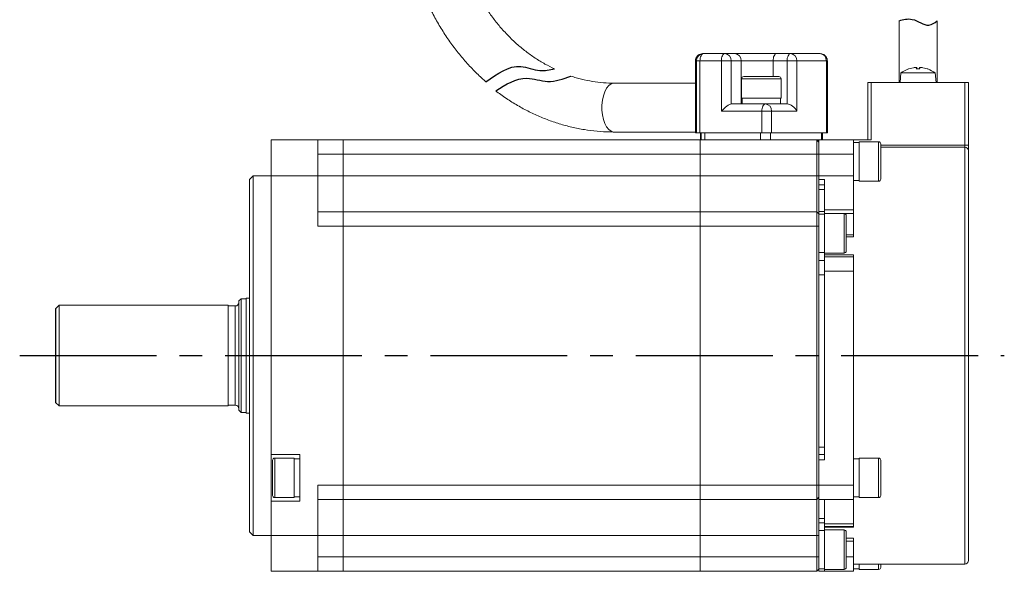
# Model space of a CAD drawing. Header units: millimetres. Extents: x -8094 to -7823, y 376 to 688.
# Tile 3 of 4: x -7960 to -7823, y 543 to 619. Entities that reach past the tile are written whole.
import ezdxf

# ---------------------------------------------------------------- set-up
doc = ezdxf.new("R2010")
doc.units = ezdxf.units.MM
doc.linetypes.add('CENTER2', pattern=[28.575, 19.05, -3.175, 3.175, -3.175])
doc.layers.add('Center', color=1, linetype='CENTER2')

msp = doc.modelspace()

# ---------------------------------------------------------------- linework, layer by layer
at = {"color": 7, "linetype": 'Continuous', "lineweight": 15}
for p, q in [((-7838.03, 619.26), (-7838.03, 610.68)), ((-7832.73, 610.68), (-7832.73, 619.22)), ((-7866.23, 614.15), (-7866.3, 613.95)), ((-7865.22, 614.68), (-7865.35, 614.68)), ((-7862.24, 614.68), (-7865.22, 614.68)), ((-7862.24, 614.68), (-7860.86, 614.68)), ((-7855.05, 614.68), (-7853.1, 614.68)), ((-7849, 614.68), (-7853.1, 614.68)), ((-7848.06, 614), (-7848.12, 614.15)), ((-7866.35, 613.68), (-7866.22, 613.68)), ((-7866.35, 603.68), (-7866.35, 613.68)), ((-7866.22, 613.68), (-7866.22, 603.68)), ((-7865.72, 613.68), (-7866.22, 613.68)), ((-7862.74, 613.68), (-7865.72, 613.68)), ((-7865.72, 613.68), (-7865.72, 603.68)), ((-7862.74, 606.68), (-7862.74, 613.68)), ((-7861.38, 613.68), (-7862.74, 613.68)), ((-7861.38, 607.68), (-7861.38, 613.68)), ((-7861.38, 613.68), (-7859.99, 613.68)), ((-7859.99, 613.68), (-7859.99, 607.68)), ((-7859.99, 613.68), (-7855.55, 613.68)), ((-7855.55, 613.68), (-7853.6, 613.68)), ((-7852.24, 613.68), (-7853.6, 613.68)), ((-7853.6, 613.68), (-7853.6, 607.68)), ((-7848.14, 613.68), (-7852.24, 613.68)), ((-7852.24, 613.68), (-7852.24, 606.68)), ((-7848.14, 603.68), (-7848.14, 613.68)), ((-7848, 613.68), (-7848.14, 613.68)), ((-7848, 603.68), (-7848, 613.68)), ((-7836.02, 612.72), (-7836.7, 612.55)), ((-7836.66, 612.55), (-7836.68, 612.55)), ((-7835.63, 612.55), (-7835.57, 612.72)), ((-7835.13, 612.55), (-7835.63, 612.55)), ((-7835.13, 612.55), (-7835.63, 612.55)), ((-7835.56, 612.55), (-7835.57, 612.73)), ((-7835.57, 612.73), (-7835.57, 612.73)), ((-7835.18, 612.73), (-7835.2, 612.55)), ((-7835.18, 612.72), (-7835.13, 612.55)), ((-7834.06, 612.55), (-7834.73, 612.72)), ((-7834.07, 612.55), (-7834.1, 612.55)), ((-7859.93, 611.18), (-7859.93, 608.48)), ((-7854.43, 608.48), (-7854.43, 611.18)), ((-7837.76, 611.99), (-7837.88, 610.68)), ((-7835.38, 611.99), (-7837.76, 611.99)), ((-7832.99, 611.99), (-7835.38, 611.99)), ((-7832.88, 610.68), (-7832.99, 611.99)), ((-7866.35, 610.58), (-7877.67, 610.58)), ((-7841.88, 610.68), (-7842.38, 610.68)), ((-7842.38, 602.68), (-7842.38, 610.68)), ((-7841.88, 610.68), (-7828.88, 610.68)), ((-7841.88, 610.68), (-7841.88, 602.68)), ((-7828.38, 610.68), (-7828.88, 610.68)), ((-7828.88, 601.97), (-7828.88, 610.68)), ((-7828.38, 601.97), (-7828.38, 610.68)), ((-7858.55, 608.48), (-7859.93, 608.48)), ((-7859.84, 608.48), (-7859.84, 607.68)), ((-7854.43, 608.48), (-7858.55, 608.48)), ((-7854.52, 607.68), (-7854.52, 608.48)), ((-7856.62, 607.68), (-7861.38, 607.68)), ((-7855.94, 607.68), (-7856.62, 607.68)), ((-7854.52, 607.68), (-7855.94, 607.68)), ((-7853.6, 607.68), (-7854.52, 607.68)), ((-7857.12, 606.68), (-7862.74, 606.68)), ((-7855.75, 606.68), (-7857.12, 606.68)), ((-7857.12, 603.68), (-7857.12, 606.68)), ((-7855.75, 606.68), (-7855.75, 603.68)), ((-7852.24, 606.68), (-7855.75, 606.68)), ((-7877.67, 603.78), (-7866.35, 603.78)), ((-7866.22, 603.68), (-7866.35, 603.68)), ((-7866.22, 603.68), (-7865.72, 603.68)), ((-7857.12, 603.68), (-7865.72, 603.68)), ((-7865.67, 602.68), (-7865.67, 603.68)), ((-7865.54, 602.68), (-7865.54, 603.68)), ((-7865.04, 602.68), (-7865.04, 603.68)), ((-7857.3, 602.68), (-7857.3, 603.68)), ((-7857.12, 603.68), (-7855.75, 603.68)), ((-7855.93, 602.68), (-7855.93, 603.68)), ((-7848.14, 603.68), (-7855.75, 603.68)), ((-7848.82, 602.68), (-7848.82, 603.68)), ((-7848.69, 603.68), (-7848.69, 602.68)), ((-7848.14, 603.68), (-7848, 603.68)), ((-7925.38, 602.68), (-7918.88, 602.68)), ((-7925.38, 597.68), (-7925.38, 602.68)), ((-7918.88, 597.68), (-7918.88, 602.68)), ((-7918.88, 602.68), (-7915.38, 602.68)), ((-7915.38, 600.68), (-7915.38, 602.68)), ((-7865.68, 602.68), (-7915.38, 602.68)), ((-7865.68, 602.68), (-7849.48, 602.68)), ((-7865.68, 602.68), (-7865.68, 600.68)), ((-7849.18, 602.68), (-7849.48, 602.68)), ((-7849.48, 600.68), (-7849.48, 602.68)), ((-7849.48, 602.68), (-7849.18, 602.38)), ((-7849.18, 602.68), (-7849.18, 600.68)), ((-7849.18, 602.68), (-7844.38, 602.68)), ((-7844.38, 600.68), (-7844.38, 602.68)), ((-7844.38, 602.68), (-7841.88, 602.68)), ((-7843.58, 602.34), (-7844.38, 602.34)), ((-7840.88, 602.43), (-7843.58, 602.43)), ((-7843.58, 596.93), (-7843.58, 602.43)), ((-7828.88, 601.68), (-7840.58, 601.68)), ((-7828.88, 601.97), (-7828.38, 601.97)), ((-7918.88, 600.68), (-7915.38, 600.68)), ((-7915.38, 597.68), (-7915.38, 600.68)), ((-7865.68, 600.68), (-7915.38, 600.68)), ((-7849.48, 600.68), (-7865.68, 600.68)), ((-7865.68, 600.68), (-7865.68, 597.68)), ((-7849.48, 597.68), (-7849.48, 600.68)), ((-7849.18, 600.68), (-7849.48, 600.68)), ((-7849.18, 597.68), (-7849.18, 600.68)), ((-7849.18, 600.68), (-7844.38, 600.68)), ((-7844.38, 597.68), (-7844.38, 600.68)), ((-7927.88, 597.68), (-7928.38, 597.18)), ((-7925.38, 597.68), (-7927.88, 597.68)), ((-7927.88, 597.68), (-7927.88, 572.68)), ((-7925.38, 558.93), (-7925.38, 597.68)), ((-7925.38, 597.68), (-7918.88, 597.68)), ((-7918.88, 590.68), (-7918.88, 597.68)), ((-7918.88, 597.68), (-7915.38, 597.68)), ((-7915.38, 592.68), (-7915.38, 597.68)), ((-7915.38, 597.68), (-7865.68, 597.68)), ((-7865.68, 597.68), (-7849.48, 597.68)), ((-7865.68, 597.68), (-7865.68, 592.68)), ((-7849.48, 597.68), (-7849.18, 597.68)), ((-7849.48, 597.68), (-7849.48, 592.68)), ((-7849.18, 597.68), (-7844.38, 597.68)), ((-7849.18, 597.18), (-7849.18, 597.68)), ((-7844.38, 597.68), (-7844.38, 592.94)), ((-7928.38, 597.18), (-7928.38, 548.18)), ((-7848.38, 597.18), (-7849.18, 597.18)), ((-7849.18, 597.18), (-7849.18, 592.38)), ((-7849.18, 596.43), (-7848.38, 596.43)), ((-7848.38, 592.94), (-7848.38, 597.18)), ((-7844.38, 597.02), (-7843.58, 597.02)), ((-7843.58, 596.93), (-7840.88, 596.93)), ((-7915.38, 592.68), (-7918.88, 592.68)), ((-7915.38, 590.68), (-7915.38, 592.68)), ((-7865.68, 592.68), (-7915.38, 592.68)), ((-7849.48, 592.68), (-7865.68, 592.68)), ((-7865.68, 592.68), (-7865.68, 590.68)), ((-7849.48, 590.68), (-7849.48, 592.68)), ((-7849.18, 592.38), (-7849.48, 592.68)), ((-7849.18, 590.68), (-7849.18, 592.38)), ((-7848.38, 592.34), (-7849.18, 592.34)), ((-7848.38, 592.94), (-7848.38, 592.46)), ((-7844.38, 592.94), (-7848.38, 592.94)), ((-7848.38, 592.43), (-7848.38, 592.46)), ((-7848.38, 592.46), (-7844.38, 592.46)), ((-7845.68, 592.43), (-7848.38, 592.43)), ((-7848.38, 589.68), (-7848.38, 592.43)), ((-7844.38, 592.46), (-7844.38, 592.94)), ((-7844.38, 592.46), (-7844.38, 589.48)), ((-7915.38, 590.68), (-7918.88, 590.68)), ((-7915.38, 554.68), (-7915.38, 590.68)), ((-7865.68, 590.68), (-7915.38, 590.68)), ((-7849.48, 590.68), (-7865.68, 590.68)), ((-7865.68, 590.68), (-7865.68, 554.68)), ((-7849.48, 554.68), (-7849.48, 590.68)), ((-7849.18, 590.68), (-7849.48, 590.68)), ((-7849.18, 558.18), (-7849.18, 590.68)), ((-7848.38, 586.93), (-7848.38, 589.68)), ((-7844.38, 589.19), (-7844.38, 589.48)), ((-7849.18, 587.02), (-7848.38, 587.02)), ((-7848.38, 586.93), (-7845.68, 586.93)), ((-7848.38, 586.69), (-7848.38, 586.93)), ((-7848.38, 586.43), (-7848.38, 586.69)), ((-7848.38, 586.69), (-7844.38, 586.69)), ((-7848.38, 584.43), (-7848.38, 586.43)), ((-7844.38, 586.43), (-7848.38, 586.43)), ((-7844.38, 586.43), (-7844.38, 586.69)), ((-7844.38, 584.43), (-7844.38, 586.43)), ((-7848.38, 585.93), (-7849.18, 585.93)), ((-7848.38, 584.43), (-7844.38, 584.43)), ((-7848.38, 558.18), (-7848.38, 584.43)), ((-7844.38, 554.68), (-7844.38, 584.43)), ((-7954.88, 579.68), (-7955.38, 579.18)), ((-7931.38, 579.68), (-7954.88, 579.68)), ((-7954.88, 579.68), (-7954.88, 565.68)), ((-7931.38, 579.68), (-7931.38, 565.68)), ((-7930.38, 579.58), (-7931.38, 579.58)), ((-7929.58, 580.58), (-7929.88, 580.28)), ((-7929.88, 580.28), (-7929.88, 565.08)), ((-7928.88, 580.58), (-7929.58, 580.58)), ((-7929.58, 580.58), (-7929.58, 564.78)), ((-7928.38, 580.68), (-7928.88, 580.68)), ((-7928.88, 580.68), (-7928.88, 564.68)), ((-7927.88, 572.68), (-7927.88, 547.68)), ((-7955.38, 566.18), (-7954.88, 565.68)), ((-7954.88, 565.68), (-7931.38, 565.68)), ((-7931.38, 565.78), (-7930.38, 565.78)), ((-7929.88, 565.08), (-7929.58, 564.78)), ((-7929.58, 564.78), (-7928.88, 564.78)), ((-7928.88, 564.68), (-7928.38, 564.68)), ((-7925.38, 558.93), (-7921.38, 558.93)), ((-7925.38, 552.43), (-7925.38, 558.93)), ((-7922.18, 558.43), (-7924.88, 558.43)), ((-7922.18, 558.43), (-7922.18, 555.68)), ((-7921.38, 558.34), (-7922.18, 558.34)), ((-7921.38, 558.93), (-7921.38, 552.43)), ((-7849.18, 558.93), (-7848.38, 558.93)), ((-7848.38, 558.18), (-7849.18, 558.18)), ((-7849.18, 558.18), (-7849.18, 554.68)), ((-7843.58, 558.34), (-7844.38, 558.34)), ((-7840.88, 558.43), (-7843.58, 558.43)), ((-7843.58, 557.02), (-7843.58, 558.43)), ((-7843.58, 552.93), (-7843.58, 557.02)), ((-7922.18, 555.68), (-7922.18, 552.93)), ((-7918.88, 554.68), (-7915.38, 554.68)), ((-7918.88, 547.68), (-7918.88, 554.68)), ((-7915.38, 552.68), (-7915.38, 554.68)), ((-7865.68, 554.68), (-7915.38, 554.68)), ((-7849.48, 554.68), (-7865.68, 554.68)), ((-7865.68, 554.68), (-7865.68, 552.68)), ((-7849.48, 552.68), (-7849.48, 554.68)), ((-7849.18, 554.68), (-7849.48, 554.68)), ((-7849.18, 554.68), (-7844.38, 554.68)), ((-7849.18, 554.68), (-7849.18, 552.68)), ((-7844.38, 552.68), (-7844.38, 554.68)), ((-7925.38, 547.68), (-7925.38, 552.43)), ((-7921.38, 552.43), (-7925.38, 552.43)), ((-7924.88, 552.93), (-7922.18, 552.93)), ((-7922.18, 553.02), (-7921.38, 553.02)), ((-7918.88, 552.68), (-7915.38, 552.68)), ((-7915.38, 547.68), (-7915.38, 552.68)), ((-7865.68, 552.68), (-7915.38, 552.68)), ((-7849.48, 552.68), (-7865.68, 552.68)), ((-7865.68, 552.68), (-7865.68, 547.68)), ((-7849.18, 552.98), (-7849.48, 552.68)), ((-7849.48, 552.68), (-7849.48, 547.68)), ((-7849.18, 552.65), (-7849.18, 552.68)), ((-7849.18, 552.68), (-7844.38, 552.68)), ((-7848.38, 552.65), (-7849.18, 552.65)), ((-7849.18, 552.65), (-7849.18, 547.68)), ((-7848.38, 549.27), (-7848.38, 552.65)), ((-7844.38, 553.02), (-7843.58, 553.02)), ((-7844.38, 552.68), (-7844.38, 549.27)), ((-7843.58, 552.93), (-7840.88, 552.93)), ((-7849.18, 549.43), (-7848.38, 549.43)), ((-7928.38, 548.18), (-7927.88, 547.68)), ((-7848.38, 548.34), (-7849.18, 548.34)), ((-7848.38, 549.27), (-7848.38, 548.93)), ((-7844.38, 549.27), (-7848.38, 549.27)), ((-7848.38, 548.84), (-7848.38, 548.93)), ((-7848.38, 548.93), (-7844.38, 548.93)), ((-7848.38, 548.43), (-7848.38, 548.84)), ((-7844.38, 548.84), (-7848.38, 548.84)), ((-7845.68, 548.43), (-7848.38, 548.43)), ((-7848.38, 542.93), (-7848.38, 548.43)), ((-7844.38, 548.93), (-7844.38, 549.27)), ((-7844.38, 548.93), (-7844.38, 548.84)), ((-7927.88, 547.68), (-7925.38, 547.68)), ((-7925.38, 547.68), (-7918.88, 547.68)), ((-7925.38, 542.68), (-7925.38, 547.68)), ((-7918.88, 542.68), (-7918.88, 547.68)), ((-7918.88, 547.68), (-7915.38, 547.68)), ((-7915.38, 544.68), (-7915.38, 547.68)), ((-7865.68, 547.68), (-7915.38, 547.68)), ((-7849.48, 547.68), (-7865.68, 547.68)), ((-7865.68, 547.68), (-7865.68, 544.68)), ((-7849.18, 547.68), (-7849.48, 547.68)), ((-7849.48, 544.68), (-7849.48, 547.68)), ((-7849.18, 544.68), (-7849.18, 547.68)), ((-7844.38, 546.85), (-7844.38, 547.29)), ((-7844.38, 546.85), (-7844.38, 544.68)), ((-7915.38, 544.68), (-7918.88, 544.68)), ((-7915.38, 542.68), (-7915.38, 544.68)), ((-7865.68, 544.68), (-7915.38, 544.68)), ((-7849.48, 544.68), (-7865.68, 544.68)), ((-7865.68, 544.68), (-7865.68, 542.68)), ((-7849.48, 542.68), (-7849.48, 544.68)), ((-7849.18, 544.68), (-7849.48, 544.68)), ((-7849.18, 542.98), (-7849.18, 544.68)), ((-7844.38, 542.68), (-7844.38, 544.68)), ((-7918.88, 542.68), (-7925.38, 542.68)), ((-7915.38, 542.68), (-7918.88, 542.68)), ((-7865.68, 542.68), (-7915.38, 542.68)), ((-7849.48, 542.68), (-7865.68, 542.68)), ((-7849.18, 542.98), (-7849.48, 542.68)), ((-7849.18, 543.02), (-7848.38, 543.02)), ((-7849.18, 542.98), (-7849.18, 542.68)), ((-7848.38, 542.68), (-7849.18, 542.68)), ((-7848.38, 542.93), (-7845.68, 542.93)), ((-7848.38, 542.68), (-7848.38, 542.93)), ((-7848.38, 542.68), (-7844.38, 542.68)), ((-7844.38, 543.68), (-7828.88, 543.68)), ((-7844.38, 543.02), (-7843.58, 543.02)), ((-7843.58, 543.28), (-7843.58, 543.68)), ((-7843.58, 542.93), (-7843.58, 543.28)), ((-7843.58, 542.93), (-7840.88, 542.93)), ((-7840.58, 543.23), (-7840.58, 543.68))]:
    msp.add_line(p, q, dxfattribs=at)
at = {"color": 8, "linetype": 'Continuous', "lineweight": 15}
for p, q in [((-7855.55, 611.48), (-7855.55, 613.68)), ((-7836.7, 612.55), (-7836.72, 612.55)), ((-7835.57, 612.72), (-7835.56, 612.55)), ((-7835.18, 612.72), (-7835.2, 612.55)), ((-7834.04, 612.55), (-7834.06, 612.55)), ((-7858.55, 611.18), (-7859.93, 611.18)), ((-7854.43, 611.18), (-7858.55, 611.18)), ((-7840.88, 596.93), (-7840.88, 602.43)), ((-7840.58, 601.97), (-7828.88, 601.97)), ((-7828.88, 601.97), (-7828.88, 601.68)), ((-7828.88, 543.68), (-7828.88, 601.68)), ((-7849.18, 595.78), (-7848.38, 595.78)), ((-7848.38, 592.7), (-7849.18, 592.7)), ((-7845.68, 589.68), (-7845.68, 592.43)), ((-7845.68, 586.93), (-7845.68, 589.68)), ((-7844.38, 589.48), (-7845.38, 589.48)), ((-7844.38, 589.19), (-7845.38, 589.19)), ((-7849.18, 583.93), (-7848.38, 583.93)), ((-7930.38, 565.78), (-7930.38, 579.58)), ((-7848.38, 559.93), (-7849.18, 559.93)), ((-7924.88, 558.43), (-7924.88, 555.68)), ((-7840.88, 557.02), (-7840.88, 558.43)), ((-7840.88, 552.93), (-7840.88, 557.02)), ((-7924.88, 555.68), (-7924.88, 552.93)), ((-7848.38, 550.01), (-7849.18, 550.01)), ((-7845.68, 542.93), (-7845.68, 548.43)), ((-7845.38, 547.29), (-7844.38, 547.29)), ((-7845.38, 546.85), (-7844.38, 546.85)), ((-7844.38, 544.68), (-7845.38, 544.68)), ((-7840.88, 543.28), (-7840.88, 543.68)), ((-7840.88, 542.93), (-7840.88, 543.28))]:
    msp.add_line(p, q, dxfattribs=at)
msp.add_line((-7955.38, 579.18), (-7955.38, 566.18))
at = {"color": 8, "linetype": 'Continuous', "lineweight": 15, "flags": 128}
for points in [[(-7866.31, 613.95), (-7866.33, 613.87), (-7866.35, 613.68)], [(-7877.67, 603.78), (-7877.75, 603.78), (-7878.09, 603.89), (-7878.41, 604.13), (-7878.71, 604.49), (-7878.96, 604.96), (-7879.15, 605.53), (-7879.29, 606.16), (-7879.36, 606.84), (-7879.36, 607.52), (-7879.29, 608.2), (-7879.15, 608.83), (-7878.96, 609.39), (-7878.71, 609.87), (-7878.41, 610.23), (-7878.09, 610.47), (-7877.75, 610.57), (-7877.67, 610.58)]]:
    msp.add_lwpolyline(points, dxfattribs=at)
at = {"color": 7, "linetype": 'Continuous', "lineweight": 15, "flags": 128}
for points in [[(-7865.22, 614.68), (-7865.32, 614.66), (-7865.41, 614.6), (-7865.5, 614.51), (-7865.57, 614.39), (-7865.63, 614.23), (-7865.68, 614.06), (-7865.71, 613.87), (-7865.72, 613.68)], [(-7862.74, 613.68), (-7862.74, 613.87), (-7862.71, 614.06), (-7862.66, 614.23), (-7862.6, 614.39), (-7862.52, 614.51), (-7862.44, 614.6), (-7862.34, 614.66), (-7862.24, 614.68)], [(-7855.05, 614.68), (-7855.15, 614.66), (-7855.24, 614.6), (-7855.33, 614.51), (-7855.41, 614.39), (-7855.47, 614.23), (-7855.51, 614.06), (-7855.54, 613.87), (-7855.55, 613.68)], [(-7853.1, 614.68), (-7853.2, 614.66), (-7853.3, 614.6), (-7853.38, 614.51), (-7853.46, 614.39), (-7853.52, 614.23), (-7853.57, 614.06), (-7853.59, 613.87), (-7853.6, 613.68)], [(-7857.12, 606.68), (-7857.11, 606.87), (-7857.08, 607.06), (-7857.03, 607.23), (-7856.97, 607.39), (-7856.89, 607.51), (-7856.81, 607.6), (-7856.71, 607.66), (-7856.62, 607.68)]]:
    msp.add_lwpolyline(points, dxfattribs=at)
at = {"color": 7, "linetype": 'Continuous', "lineweight": 15}
for centre, radius, start, end in [((-7865.35, 613.68), 1, 90.0035, 164.2707), ((-7865.22, 613.68), 1, 90.0042, 180.004), ((-7862.32, 613.74), 0.94, 356.1888, 85.5979), ((-7860.93, 613.74), 0.94, 356.1888, 85.5979), ((-7853.18, 613.74), 0.94, 356.1888, 85.5979), ((-7849.08, 613.74), 0.94, 356.1889, 85.5978), ((-7849, 613.68), 1, 64.057, 89.9993), ((-7835.38, 608.78), 4, 109.5843, 126.6072), ((-7836.68, 612.45), 0.108, 90, 109.5843), ((-7834.07, 612.45), 0.108, 70.4157, 90), ((-7835.38, 608.78), 4, 53.3928, 70.4157), ((-7859.63, 611.18), 0.3, 90, 180), ((-7854.73, 611.18), 0.3, 0, 90), ((-7856.69, 606.74), 0.94, 356.1888, 85.5982), ((-7840.88, 602.13), 0.3, 0, 90), ((-7828.88, 601.18), 0.5, 0, 90), ((-7840.88, 597.23), 0.3, 270, 0), ((-7845.68, 592.13), 0.3, 0, 90), ((-7845.68, 587.23), 0.3, 270, 0), ((-7930.38, 580.08), 0.5, 270, 0), ((-7930.38, 565.28), 0.5, 0, 90), ((-7924.88, 558.13), 0.3, 90, 180), ((-7840.88, 558.13), 0.3, 0, 90), ((-7924.88, 553.23), 0.3, 180, 270), ((-7840.88, 553.23), 0.3, 270, 0), ((-7845.68, 548.13), 0.3, 0, 90), ((-7828.88, 544.18), 0.5, 270, 0), ((-7845.68, 543.23), 0.3, 270, 0), ((-7840.88, 543.23), 0.3, 270, 0)]:
    msp.add_arc(centre, radius, start, end, dxfattribs=at)
for centre, major_axis, ratio, start_param, end_param in [((-7862.24, 606.68), (0.966, 0.966), 0.267949, 0.261799, 1.832596), ((-7853.1, 606.68), (-0.866, 0.866), 0.57735, 4.18879, 5.759587)]:
    msp.add_ellipse(centre, major_axis=major_axis, ratio=ratio, start_param=start_param, end_param=end_param, dxfattribs=at)
for points, knots in [([(-7907, 637.27), (-7906.99, 636.9), (-7906.98, 635.84), (-7906.88, 634.11), (-7906.66, 632.08), (-7906.32, 630.07), (-7905.88, 628.08), (-7905.34, 626.13), (-7904.69, 624.22), (-7903.93, 622.36), (-7903.08, 620.55), (-7902.13, 618.81), (-7901.09, 617.14), (-7899.96, 615.54), (-7898.75, 614.02), (-7897.45, 612.59), (-7896.36, 611.52), (-7895.69, 610.93), (-7895.5, 610.76)], [0, 0, 0, 0, 0.0213973, 0.0606402, 0.0998901, 0.1391413, 0.178392, 0.2176406, 0.2568845, 0.296121, 0.3353469, 0.3745583, 0.413751, 0.45292, 0.4920601, 0.5311657, 0.5702313, 0.5861082, 0.5861082, 0.5861082, 0.5861082]), ([(-7885.95, 612.55), (-7886.4, 612.76), (-7887.32, 613.23), (-7888.66, 614.05), (-7889.98, 614.99), (-7891.24, 616.04), (-7892.43, 617.18), (-7893.56, 618.41), (-7894.61, 619.74), (-7895.58, 621.14), (-7896.47, 622.61), (-7897.28, 624.16), (-7897.99, 625.76), (-7898.61, 627.42), (-7899.13, 629.12), (-7899.55, 630.86), (-7899.87, 632.64), (-7900.08, 634.43), (-7900.18, 635.98), (-7900.19, 636.92), (-7900.2, 637.27)], [0.2441021, 0.2441021, 0.2441021, 0.2441021, 0.2854884, 0.3291759, 0.3727465, 0.4162052, 0.4595606, 0.5028235, 0.5460055, 0.5891184, 0.6321735, 0.6751807, 0.7181492, 0.7610865, 0.803999, 0.8468917, 0.8897691, 0.9326342, 0.9754898, 1, 1, 1, 1]), ([(-7866.3, 613.95), (-7866.32, 613.91), (-7866.35, 613.82), (-7866.35, 613.73), (-7866.35, 613.68)], [0, 0, 0, 0, 0.4487762, 1, 1, 1, 1]), ([(-7865.8, 614.56), (-7865.83, 614.55), (-7865.94, 614.5), (-7866.1, 614.36), (-7866.19, 614.22), (-7866.23, 614.15)], [0, 0, 0, 0, 0.160713, 0.584142, 1, 1, 1, 1]), ([(-7860.86, 614.68), (-7860.71, 614.68), (-7860.42, 614.68), (-7859.82, 614.68), (-7859.1, 614.68), (-7858.29, 614.68), (-7857.42, 614.68), (-7856.57, 614.68), (-7855.77, 614.68), (-7855.29, 614.68), (-7855.05, 614.68)], [0, 0, 0, 0, 0.119991, 0.240021, 0.368645, 0.499999, 0.631353, 0.759977, 0.879969, 1, 1, 1, 1]), ([(-7848.12, 614.15), (-7848.19, 614.24), (-7848.29, 614.4), (-7848.46, 614.53), (-7848.55, 614.56), (-7848.57, 614.57)], [0, 0, 0, 0, 0.541388, 0.879614, 1, 1, 1, 1]), ([(-7848.01, 613.68), (-7848.01, 613.76), (-7848.01, 613.87), (-7848.05, 613.97), (-7848.06, 614)], [0, 0, 0, 0, 0.734122, 1, 1, 1, 1]), ([(-7835.57, 612.72), (-7835.58, 612.73), (-7835.58, 612.74), (-7835.64, 612.75), (-7835.73, 612.75), (-7835.85, 612.75), (-7835.96, 612.73), (-7836.01, 612.72), (-7836.02, 612.72)], [0, 0, 0, 0, 0.193097, 0.386319, 0.57646, 0.764847, 0.954274, 1, 1, 1, 1]), ([(-7835.62, 612.55), (-7835.62, 612.55), (-7835.62, 612.56), (-7835.63, 612.55), (-7835.63, 612.55), (-7835.63, 612.55)], [0, 0, 0, 0, 0.213524, 0.80344, 1, 1, 1, 1]), ([(-7834.73, 612.72), (-7834.78, 612.73), (-7834.87, 612.74), (-7835, 612.75), (-7835.1, 612.75), (-7835.17, 612.75), (-7835.18, 612.73), (-7835.18, 612.72), (-7835.18, 612.72)], [0, 0, 0, 0, 0.193099, 0.386318, 0.576461, 0.764848, 0.954274, 1, 1, 1, 1]), ([(-7835.13, 612.55), (-7835.13, 612.55), (-7835.13, 612.56), (-7835.13, 612.55), (-7835.13, 612.55)], [0, 0, 0, 0, 0.58446, 1, 1, 1, 1]), ([(-7877.67, 610.58), (-7877.91, 610.58), (-7878.67, 610.59), (-7879.93, 610.69), (-7881.44, 610.93), (-7882.7, 611.24), (-7883.45, 611.47), (-7883.7, 611.55)], [0, 0, 0, 0, 0.0211939, 0.0649213, 0.1086407, 0.1523139, 0.1748595, 0.1748595, 0.1748595, 0.1748595]), ([(-7858.4, 611.48), (-7858.65, 611.48), (-7859.04, 611.48), (-7859.38, 611.48), (-7859.56, 611.48), (-7859.64, 611.48), (-7859.62, 611.48), (-7859.62, 611.48)], [0, 0, 0, 0, 0.358997, 0.554428, 0.74965, 0.945081, 1, 1, 1, 1]), ([(-7854.74, 611.48), (-7854.74, 611.48), (-7854.74, 611.48), (-7855.01, 611.48), (-7855.53, 611.48), (-7856.07, 611.48), (-7856.54, 611.48), (-7857.04, 611.48), (-7857.68, 611.48), (-7858.12, 611.48), (-7858.4, 611.48)], [0, 0, 0, 0, 0.0702007, 0.249825, 0.429449, 0.5272332, 0.6249126, 0.7226966, 0.8203759, 1, 1, 1, 1]), ([(-7894.15, 609.52), (-7893.91, 609.34), (-7893.17, 608.79), (-7891.9, 607.93), (-7890.31, 607), (-7888.68, 606.19), (-7887, 605.49), (-7885.3, 604.9), (-7883.56, 604.44), (-7881.81, 604.09), (-7880.04, 603.87), (-7878.65, 603.79), (-7877.86, 603.78), (-7877.67, 603.78)], [0.623365, 0.623365, 0.623365, 0.623365, 0.6421558, 0.6807133, 0.7192148, 0.7576588, 0.7960453, 0.8343765, 0.8726561, 0.9108901, 0.9490861, 0.9872534, 1, 1, 1, 1]), ([(-7840.58, 597.24), (-7840.58, 597.24), (-7840.58, 597.24), (-7840.58, 597.5), (-7840.58, 598), (-7840.58, 598.54), (-7840.58, 599.01), (-7840.58, 599.5), (-7840.58, 600.15), (-7840.58, 600.91), (-7840.58, 601.51), (-7840.58, 601.87), (-7840.58, 602.05), (-7840.58, 602.13), (-7840.58, 602.12), (-7840.58, 602.12)], [0, 0, 0, 0, 0.042567, 0.162288, 0.28201, 0.347184, 0.412288, 0.477462, 0.542567, 0.662288, 0.782009, 0.847184, 0.912288, 0.977462, 1, 1, 1, 1]), ([(-7828.38, 601.3), (-7828.38, 601.33), (-7828.38, 601.4), (-7828.38, 601.56), (-7828.38, 601.76), (-7828.38, 601.9), (-7828.38, 601.97)], [0, 0, 0, 0, 0.1439368, 0.4295242, 0.7145814, 1, 1, 1, 1]), ([(-7828.38, 544.2), (-7828.38, 544.22), (-7828.38, 544.27), (-7828.38, 544.81), (-7828.38, 545.68), (-7828.38, 546.86), (-7828.38, 548.33), (-7828.38, 550.08), (-7828.38, 552.12), (-7828.38, 554.47), (-7828.38, 557.1), (-7828.38, 559.99), (-7828.38, 563.06), (-7828.38, 566.26), (-7828.38, 569.53), (-7828.38, 572.8), (-7828.38, 576), (-7828.38, 579.08), (-7828.38, 582.05), (-7828.38, 584.9), (-7828.38, 587.65), (-7828.38, 590.28), (-7828.38, 592.74), (-7828.38, 594.97), (-7828.38, 596.9), (-7828.38, 598.5), (-7828.38, 599.74), (-7828.38, 600.6), (-7828.38, 601.1), (-7828.38, 601.14), (-7828.38, 601.16)], [0, 0, 0, 0, 0.033495, 0.070222, 0.10586, 0.140772, 0.174906, 0.209034, 0.243946, 0.27959, 0.316311, 0.35335, 0.390643, 0.427931, 0.464969, 0.501696, 0.537334, 0.572246, 0.60638, 0.640508, 0.675421, 0.711064, 0.747785, 0.784824, 0.822117, 0.859405, 0.896443, 0.93317, 0.968808, 1, 1, 1, 1]), ([(-7845.38, 587.23), (-7845.38, 587.26), (-7845.38, 587.31), (-7845.38, 587.62), (-7845.38, 587.93), (-7845.38, 588.32), (-7845.38, 588.9), (-7845.38, 589.37), (-7845.38, 592.13)], [0, 0, 0, 0, 0.239443, 0.369791, 0.5, 0.630348, 0.760557, 1, 1, 1, 1]), ([(-7925.18, 558.13), (-7925.18, 558.1), (-7925.18, 558.05), (-7925.18, 557.74), (-7925.18, 557.42), (-7925.18, 557.03), (-7925.18, 556.46), (-7925.18, 555.99), (-7925.18, 553.23)], [0, 0, 0, 0, 0.239443, 0.369791, 0.5, 0.630348, 0.760557, 1, 1, 1, 1]), ([(-7840.58, 556.88), (-7840.58, 557.13), (-7840.58, 557.52), (-7840.58, 557.87), (-7840.58, 558.05), (-7840.58, 558.13), (-7840.58, 558.12), (-7840.58, 558.12)], [0, 0, 0, 0, 0.354508, 0.547495, 0.740276, 0.933263, 1, 1, 1, 1]), ([(-7840.58, 553.24), (-7840.58, 553.24), (-7840.58, 553.24), (-7840.58, 553.5), (-7840.58, 554), (-7840.58, 554.54), (-7840.58, 555.01), (-7840.58, 555.5), (-7840.58, 556.15), (-7840.58, 556.59), (-7840.58, 556.88)], [0, 0, 0, 0, 0.064272, 0.245041, 0.425811, 0.524219, 0.622521, 0.720928, 0.819231, 1, 1, 1, 1]), ([(-7845.38, 543.23), (-7845.38, 543.26), (-7845.38, 543.31), (-7845.38, 543.62), (-7845.38, 543.93), (-7845.38, 544.32), (-7845.38, 544.9), (-7845.38, 545.68), (-7845.38, 546.46), (-7845.38, 547.03), (-7845.38, 547.42), (-7845.38, 547.74), (-7845.38, 548.05), (-7845.38, 548.1), (-7845.38, 548.13)], [0, 0, 0, 0, 0.119721, 0.184896, 0.25, 0.315174, 0.380278, 0.5, 0.619722, 0.684896, 0.75, 0.815174, 0.880279, 1, 1, 1, 1])]:
    msp.add_open_spline(points, degree=3, knots=knots, dxfattribs=at)
for points in [[(-7838.03, 619.26), (-7836.19, 619.45), (-7833.86, 618.65), (-7832.73, 619.22)], [(-7895.5, 610.76), (-7890.64, 612.89), (-7888, 612.34), (-7885.95, 612.55)], [(-7894.15, 609.52), (-7889.8, 611.25), (-7886.92, 610.82), (-7883.7, 611.55)]]:
    msp.add_spline(points, degree=3)
at = {"layer": 'Center'}
msp.add_line((-7960.38, 572.68), (-7823.38, 572.68), dxfattribs=at)

doc.saveas('drawing.dxf')
